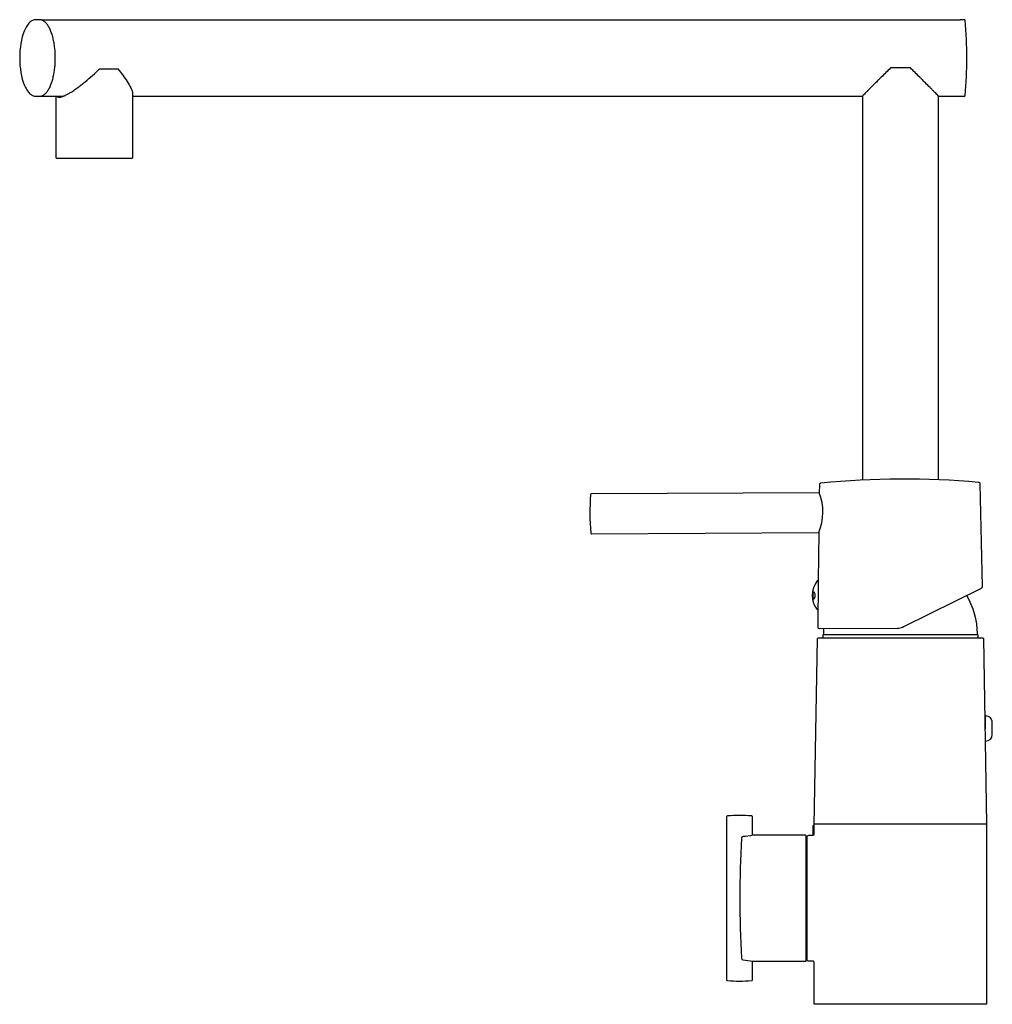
# Model space of a CAD drawing. Header units: millimetres. Extents: x -266 to 28, y 0 to 297.
import ezdxf

# ---------------------------------------------------------------- set-up
doc = ezdxf.new("R2010")
doc.units = ezdxf.units.MM
doc.header["$MEASUREMENT"] = 0
doc.layers.add('PLANNING', color=1, linetype='Continuous')

# ---------------------------------------------------------------- blocks, each defined once
blk = doc.blocks.new('96310000_r')
at = {"layer": 'PLANNING'}
for p, q in [((-259.64, 297.1), (-260.82, 297.1)), ((-259.2, 297.05), (18.01, 297.05)), ((-241.58, 282.25), (-236.05, 282.25)), ((3, 282.55), (-3, 282.55)), ((-260.82, 274), (-259.64, 274)), ((-259.2, 274.05), (-252.43, 274.05)), ((-254.61, 255.45), (-254.61, 274.05)), ((-231.61, 274.64), (-231.61, 255.45)), ((-231.61, 274.05), (-11.5, 274.05)), ((-11.5, 274.05), (-11.5, 158.18)), ((11.5, 158.29), (11.5, 274.05)), ((11.5, 274.05), (18.01, 274.05)), ((-231.81, 255.25), (-254.41, 255.25)), ((-22.95, 111.5), (-23.25, 111.8)), ((22.95, 111.5), (23.25, 111.8)), ((-26, 54.5), (26, 54.5))]:
    blk.add_line(p, q, dxfattribs=at)
for points in [[(18.01, 274.05), (18.01, 274), (19.31, 274, 0.388796), (19.51, 274.18, 0.043805), (19.51, 296.92, 0.388952), (19.31, 297.1), (18.01, 297.1), (18.01, 297.05)], [(-24.48, 154.37), (-93.26, 154, 0.189941), (-93.4, 153.96, 0.189922), (-93.46, 153.81, 0.041619), (-93.39, 142.18, 0.189922), (-93.34, 142.04, 0.189941), (-93.19, 142), (-24.63, 142.37), (-24.8, 127.86), (-24.83, 123.37), (-24.91, 118.88), (-24.97, 113.87, 0.414214), (-24.47, 113.37), (-0.85, 113.5, 0.07827), (0.66, 113.84), (0.71, 113.86, 0.018921), (1.06, 114.01), (24.46, 125.58, 0.291474), (24.74, 126.04), (24.03, 157.01, 0.186374), (23.93, 157.37, 0.186361), (23.57, 157.49, 0.047689), (-24.01, 157.24), (-24.05, 157.23), (-24.08, 157.23), (-24.1, 157.23), (-24.13, 157.22), (-24.14, 157.22), (-24.15, 157.22), (-24.16, 157.21), (-24.17, 157.21), (-24.18, 157.21), (-24.2, 157.2), (-24.21, 157.2), (-24.22, 157.19), (-24.23, 157.19), (-24.24, 157.19), (-24.25, 157.18), (-24.26, 157.17), (-24.27, 157.17), (-24.28, 157.16), (-24.29, 157.16), (-24.3, 157.15), (-24.31, 157.15), (-24.31, 157.14), (-24.32, 157.14), (-24.32, 157.14), (-24.33, 157.13), (-24.33, 157.13), (-24.34, 157.13), (-24.34, 157.12), (-24.34, 157.12), (-24.35, 157.11), (-24.35, 157.11), (-24.36, 157.11), (-24.36, 157.1), (-24.36, 157.1), (-24.37, 157.09), (-24.37, 157.09), (-24.37, 157.08), (-24.38, 157.08), (-24.38, 157.07), (-24.38, 157.07), (-24.39, 157.06), (-24.39, 157.06), (-24.39, 157.05), (-24.4, 157.05), (-24.4, 157.04), (-24.41, 157.03), (-24.41, 157.02), (-24.42, 157.01), (-24.42, 157), (-24.43, 156.99), (-24.43, 156.97), (-24.43, 156.96), (-24.44, 156.95), (-24.44, 156.94), (-24.44, 156.93), (-24.44, 156.91), (-24.45, 156.9), (-24.45, 156.89), (-24.45, 156.88), (-24.45, 156.87), (-24.45, 156.84), (-24.45, 156.82), (-24.45, 156.79), (-24.46, 156.75), (-24.48, 154.37)], [(-24.8, 127.86, 0.273125), (-25.09, 127.75, 0.357126), (-25.04, 118.98, 0.133891), (-24.91, 118.88)], [(-25.02, 110.4, -0.409111), (-24.82, 110.6), (24.82, 110.6, -0.414213), (25.02, 110.4), (26, 54.5), (26, 0.2, -0.414214), (25.8, 0), (-25.8, 0, -0.414214), (-26, 0.2), (-26, 12.5), (-26, 12.52), (-26, 12.55), (-26, 12.56), (-26, 12.57), (-26, 12.58), (-26, 12.6), (-26.01, 12.61), (-26.01, 12.62), (-26.01, 12.63), (-26.01, 12.64), (-26.02, 12.66), (-26.02, 12.67), (-26.03, 12.68), (-26.03, 12.69), (-26.04, 12.7), (-26.04, 12.72), (-26.05, 12.73), (-26.05, 12.74), (-26.06, 12.75), (-26.07, 12.76), (-26.08, 12.77), (-26.08, 12.79), (-26.09, 12.8), (-26.1, 12.81), (-26.11, 12.82), (-26.12, 12.83), (-26.13, 12.84), (-26.14, 12.85), (-26.15, 12.86), (-26.17, 12.87), (-26.18, 12.88), (-26.19, 12.89), (-26.2, 12.9), (-26.21, 12.9), (-26.23, 12.91), (-26.24, 12.92), (-26.25, 12.93), (-26.27, 12.93), (-26.28, 12.94), (-26.29, 12.95), (-26.3, 12.95), (-26.32, 12.96), (-26.33, 12.96), (-26.34, 12.97), (-26.36, 12.97), (-26.37, 12.98), (-26.38, 12.98), (-26.4, 12.98), (-26.41, 12.99), (-26.42, 12.99), (-26.44, 12.99), (-26.45, 12.99), (-26.46, 13), (-26.47, 13), (-26.49, 13), (-26.5, 13), (-26.52, 13), (-26.57, 13), (-27.65, 13, -0.414214), (-28.15, 13.5), (-28.15, 50.5, -0.414214), (-27.65, 51), (-26.58, 51, 0.440976), (-26, 51.57), (-25.99, 53.25, 0.00721), (-26, 54), (-25.02, 110.4)], [(25.56, 79.45, 0.188483), (25.7, 79.4, 0.414147), (27.7, 81.4), (27.7, 85, 0.414214), (25.7, 87, 0.414214), (25.5, 86.8), (25.5, 83.14)], [(-44.6, 50.99), (-44.6, 56.57, 0.392844), (-44.88, 56.86, 0.03677), (-52.22, 56.86, 0.392844), (-52.5, 56.57), (-52.5, 7.43, 0.392844), (-52.22, 7.14, 0.03677), (-44.88, 7.14, 0.392844), (-44.6, 7.43), (-44.6, 13.01)], [(-28.65, 51), (-44.55, 51, -0.038026), (-47.46, 50.61, 0.362529), (-47.96, 50.1, 0.026018), (-47.96, 13.9, 0.362164), (-47.46, 13.39, -0.037587), (-44.55, 13), (-28.65, 13, 0.414214), (-28.45, 13.2), (-28.45, 50.8, 0.414213), (-28.65, 51)]]:
    blk.add_lwpolyline(points, format="xyb", dxfattribs=at)
for points in [[(23.4, 110.6), (23.4, 111.5), (-23.4, 111.5), (-23.4, 110.6)], [(-26.3, 51.06), (-26.3, 54), (-26, 54)]]:
    blk.add_lwpolyline(points, dxfattribs=at)
for centre, radius, start, end in [((-254.41, 255.45), 0.2, 180, 270), ((-231.81, 255.45), 0.2, 270, 359.9799), ((-39.67, 148.55), 16.26, 337.6507, 20.9657), ((0, 111.5), 23.25, 0.749, 30.7085), ((0, 111.5), 23.25, 175.3738, 179.251)]:
    blk.add_arc(centre, radius, start, end, dxfattribs=at)
for points, knots in [([(-260.82, 297.1), (-260.98, 297.1), (-261.31, 297.06), (-261.79, 296.9), (-262.25, 296.62), (-262.7, 296.23), (-263.14, 295.74), (-263.56, 295.13), (-263.95, 294.43), (-264.18, 293.92), (-264.29, 293.65)], [-28.75459, -28.75459, -28.75459, -28.75459, -28.282203, -27.781348, -27.242866, -26.669538, -25.997395, -25.262203, -24.460393, -23.590742, -23.590742, -23.590742, -23.590742]), ([(-254.45, 274.05), (-254.43, 274.02), (-254.39, 273.98), (-254.33, 273.93), (-254.29, 273.89), (-254.21, 273.84), (-254.12, 273.79), (-253.96, 273.76), (-253.76, 273.75), (-253.52, 273.75), (-253.26, 273.78), (-253.03, 273.84), (-252.84, 273.91), (-252.61, 273.98), (-252.4, 274.06), (-252.17, 274.15), (-251.93, 274.26), (-251.63, 274.4), (-251.26, 274.59), (-250.84, 274.82), (-250.4, 275.08), (-249.89, 275.4), (-249.12, 275.91), (-248.16, 276.59), (-247.02, 277.46), (-245.52, 278.66), (-243.67, 280.26), (-242.26, 281.59), (-241.58, 282.25)], [-15.821658, -15.821658, -15.821658, -15.821658, -15.698968, -15.673195, -15.583376, -15.516919, -15.409233, -15.262166, -15.054381, -14.80125, -14.526746, -14.289494, -14.076379, -13.916767, -13.590689, -13.392617, -13.172687, -12.808362, -12.40193, -11.907553, -11.381742, -10.874573, -10.093056, -8.600994, -7.351936, -5.806063, -2.839144, 0, 0, 0, 0]), ([(-236.05, 282.25), (-235.01, 280.98), (-234.06, 279.71), (-232.84, 277.8), (-232.47, 277.17), (-231.87, 275.9), (-231.61, 275.27), (-231.61, 274.64)], [5.53368, 5.53368, 5.53368, 5.53368, 11.635453, 11.635453, 14.683801, 14.683801, 17.735311, 17.735311, 17.735311, 17.735311]), ([(-3, 282.55), (-3.94, 281.61), (-5.09, 280.46), (-6.6, 278.95), (-7.64, 277.9), (-8.58, 276.98), (-9.38, 276.17), (-9.79, 275.74), (-10.18, 275.35), (-10.49, 275.04), (-10.76, 274.79), (-10.99, 274.56), (-11.09, 274.46), (-11.18, 274.37), (-11.27, 274.28), (-11.38, 274.17), (-11.46, 274.09), (-11.5, 274.05)], [194.02111, 194.02111, 194.02111, 194.02111, 197.993742, 198.908615, 200.430427, 202.414019, 202.866378, 203.83644, 204.211306, 204.513731, 205.161039, 205.309604, 205.490833, 205.580718, 205.687997, 205.867689, 206.042221, 206.042221, 206.042221, 206.042221]), ([(11.5, 274.05), (11.46, 274.09), (11.38, 274.17), (11.26, 274.28), (11.18, 274.37), (11.09, 274.46), (10.99, 274.56), (10.76, 274.79), (10.49, 275.04), (10.18, 275.35), (9.79, 275.74), (9.38, 276.17), (8.58, 276.98), (7.64, 277.9), (6.6, 278.95), (5.09, 280.46), (3.94, 281.61), (3, 282.55)], [581.041515, 581.041515, 581.041515, 581.041515, 581.216047, 581.395739, 581.503018, 581.592903, 581.774132, 581.922697, 582.570005, 582.87243, 583.247296, 584.217358, 584.669717, 586.653309, 588.175121, 589.089994, 593.062626, 593.062626, 593.062626, 593.062626]), ([(-264.29, 277.45), (-264.18, 277.18), (-263.95, 276.67), (-263.56, 275.97), (-263.14, 275.36), (-262.7, 274.87), (-262.25, 274.48), (-261.79, 274.2), (-261.31, 274.04), (-260.98, 274), (-260.82, 274)], [-5.163848, -5.163848, -5.163848, -5.163848, -4.294196, -3.492386, -2.757195, -2.085052, -1.511724, -0.973242, -0.472387, 0, 0, 0, 0]), ([(-25.74, 123.35), (-25.74, 123.21), (-25.75, 123.01), (-25.8, 122.77), (-25.85, 122.61), (-25.91, 122.49), (-25.99, 122.4), (-26.07, 122.35), (-26.15, 122.37), (-26.22, 122.42), (-26.28, 122.49), (-26.33, 122.59), (-26.39, 122.77), (-26.45, 123.03), (-26.47, 123.37), (-26.45, 123.71), (-26.39, 123.98), (-26.33, 124.15), (-26.27, 124.25), (-26.22, 124.31), (-26.15, 124.36), (-26.07, 124.36), (-25.98, 124.31), (-25.91, 124.22), (-25.83, 124.04), (-25.76, 123.74), (-25.74, 123.49), (-25.74, 123.35)], [0, 0, 0, 0, 0.419097, 0.590365, 0.756115, 0.898869, 1.0093, 1.095801, 1.177124, 1.249395, 1.343095, 1.455028, 1.585248, 1.913723, 2.26285, 2.608403, 2.932658, 3.05982, 3.168153, 3.2581, 3.326829, 3.40684, 3.495642, 3.609736, 3.755889, 4.09616, 4.513922, 4.513922, 4.513922, 4.513922])]:
    blk.add_open_spline(points, degree=3, knots=knots, dxfattribs=at)
for points, weights in [([(-254.92, 285.55), (-254.92, 297.1), (-259.64, 297.1)], [1, 0.707106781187, 1]), ([(-259.64, 274), (-254.92, 274), (-254.92, 285.55)], [0.999999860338, 0.707106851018, 1])]:
    blk.add_rational_spline(points, weights, degree=2, dxfattribs=at)
for points in [[(-264.29, 293.65), (-265.17, 291.49), (-265.66, 288.58), (-265.66, 285.55)], [(-265.66, 285.55), (-265.66, 282.52), (-265.17, 279.61), (-264.29, 277.45)]]:
    blk.add_open_spline(points, degree=3, dxfattribs=at)

msp = doc.modelspace()

# ---------------------------------------------------------------- block references
msp.add_blockref('96310000_r', (0, 0))

doc.saveas('drawing.dxf')
